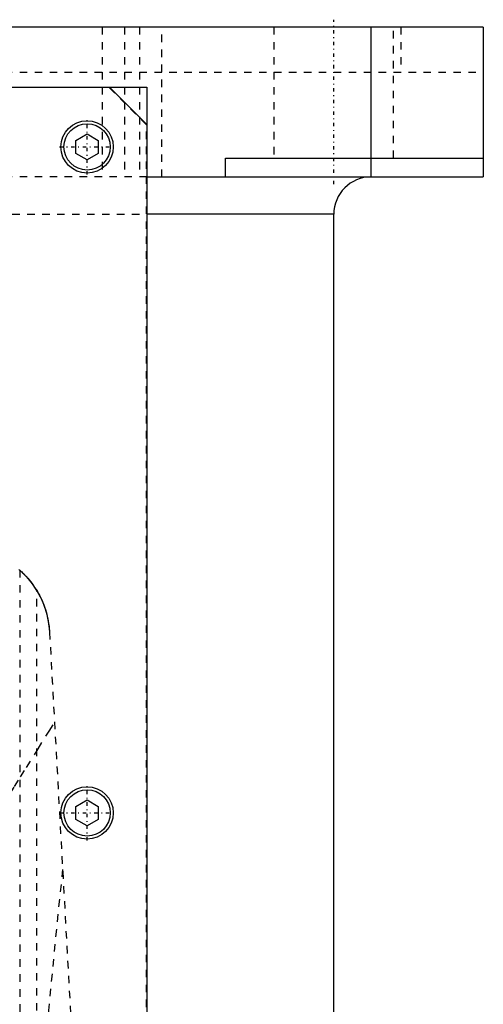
# Model space of a CAD drawing. Extents: x -120 to 120, y -136 to 719.
# Tile 11 of 12: x 58 to 120, y 257 to 389. Entities that reach past the tile are written whole.
import ezdxf

# ---------------------------------------------------------------- set-up
doc = ezdxf.new("R2010")
doc.units = 0
doc.linetypes.add('CENTER', pattern=[1.5, 0.45, -0.5, 0.05, -0.5])
doc.linetypes.add('DASHED', pattern=[2, 1, -1])
for name, color, linetype in [('AM_0', 7, 'CONTINUOUS'), ('AM_3', 7, 'DASHED'), ('AM_7', 7, 'CENTER')]:
    doc.layers.add(name, color=color, linetype=linetype)

msp = doc.modelspace()

# ---------------------------------------------------------------- linework, layer by layer
at = {"layer": 'AM_0', "color": 7, "linetype": 'CONTINUOUS'}
for p, q in [((120, 388), (-120, 388)), ((105, 368), (105, 388)), ((120, 388), (120, 368)), ((-75, 380), (75, 380)), ((75, 375), (70, 380)), ((75, 380), (75, 68)), ((65.5, 372.87), (67, 373.73)), ((67, 373.73), (68.5, 372.87)), ((65.5, 371.13), (65.5, 372.87)), ((68.5, 372.87), (68.5, 371.13)), ((67, 370.27), (65.5, 371.13)), ((68.5, 371.13), (67, 370.27)), ((85.5, 370.5), (120, 370.5)), ((85.5, 368), (85.5, 370.5)), ((74.98, 368), (120, 368)), ((100, 363), (75, 363)), ((100, 25), (100, 363)), ((65.5, 283.87), (67, 284.73)), ((67, 284.73), (68.5, 283.87)), ((65.5, 282.13), (65.5, 283.87)), ((68.5, 283.87), (68.5, 282.13)), ((67, 281.27), (65.5, 282.13)), ((68.5, 282.13), (67, 281.27))]:
    msp.add_line(p, q, dxfattribs=at)
for centre, radius in [((67, 372), 3.5), ((67, 372), 3.1), ((67, 283), 3.5), ((67, 283), 3.1)]:
    msp.add_circle(centre, radius, dxfattribs=at)
msp.add_arc((105, 363), 5, 90, 180, dxfattribs=at)
at = {"layer": 'AM_3', "color": 6, "linetype": 'DASHED'}
for p, q in [((69, 388), (69, 368)), ((72, 388), (72, 368)), ((74, 388), (74, 368)), ((77, 368), (77, 388)), ((92, 388), (92, 370.5)), ((108, 370.5), (108, 388)), ((108.97, 388), (108.97, 382)), ((-120, 382), (120, 382)), ((69.95, 379.95), (-69.95, 379.95)), ((74.95, 374.95), (69.95, 379.95)), ((74.95, 69.05), (74.95, 374.95)), ((75, 368), (-75, 368)), ((75.04, 368), (85.5, 368)), ((-75, 363), (75, 363)), ((58, 315.44), (58, 116.6)), ((60.27, 116.6), (60.27, 312.71)), ((61.98, 307.16), (72.48, 116.6))]:
    msp.add_line(p, q, dxfattribs=at)
for points in [[(57.89, 315.54, 0), (58.52, 314.95, 0), (58.83, 314.63, 0), (59.12, 314.3, 0), (59.67, 313.61, 0), (60.17, 312.87, 0), (60.62, 312.08, 0), (61.02, 311.26, 0), (61.35, 310.4, 0), (61.49, 309.95, 0), (61.62, 309.5, 0), (61.82, 308.58, 0), (61.95, 307.64, 0), (61.98, 307.16, 0)], [(58, 315.44, 0), (58, 315.44, 0), (58.02, 315.43, 0), (58.05, 315.4, 0), (58.08, 315.37, 0), (58.11, 315.35, 0), (58.18, 315.28, 0), (58.26, 315.2, 0), (58.37, 315.1, 0), (58.49, 314.99, 0), (58.62, 314.85, 0), (58.69, 314.78, 0), (58.76, 314.7, 0), (58.91, 314.54, 0), (59.07, 314.36, 0), (59.24, 314.16, 0), (59.42, 313.93, 0), (59.61, 313.69, 0), (59.71, 313.56, 0), (59.8, 313.42, 0), (59.99, 313.14, 0), (60.18, 312.86, 0), (60.27, 312.71, 0)], [(60.27, 312.71, 0), (60.35, 312.57, 0), (60.51, 312.29, 0), (60.66, 312, 0), (60.74, 311.86, 0), (60.81, 311.71, 0), (60.95, 311.41, 0), (61.08, 311.11, 0), (61.2, 310.81, 0), (61.31, 310.51, 0), (61.42, 310.2, 0), (61.47, 310.04, 0), (61.51, 309.89, 0), (61.6, 309.57, 0), (61.68, 309.26, 0), (61.75, 308.94, 0), (61.81, 308.62, 0), (61.86, 308.3, 0), (61.89, 308.13, 0), (61.91, 307.97, 0), (61.94, 307.65, 0), (61.97, 307.32, 0), (61.98, 307.16, 0)], [(35.2, 242.83, 0), (35.65, 244.52, 0), (36.69, 247.85, 0), (37.88, 251.13, 0), (38.52, 252.75, 0), (39.2, 254.36, 0), (40.64, 257.54, 0), (42.16, 260.67, 0), (43.76, 263.76, 0), (45.41, 266.79, 0), (47.1, 269.79, 0), (47.95, 271.26, 0), (48.81, 272.73, 0), (50.54, 275.61, 0), (52.26, 278.44, 0), (53.97, 281.2, 0), (55.65, 283.9, 0), (57.3, 286.53, 0), (58.1, 287.81, 0), (58.9, 289.08, 0), (60.44, 291.55, 0), (61.93, 293.93, 0), (62.65, 295.09, 0)], [(63.73, 275.44, 0), (63.09, 269.45, 0), (61.84, 256.58, 0), (60.6, 242.59, 0), (60, 235.17, 0)]]:
    msp.add_polyline3d(points, dxfattribs=at)
at = {"layer": 'AM_7', "color": 4, "linetype": 'CENTER'}
for p, q in [((100, 367), (100, 389)), ((67, 368.32), (67, 375.68)), ((63.32, 372), (70.67, 372)), ((67, 279.32), (67, 286.68)), ((63.32, 283), (70.67, 283))]:
    msp.add_line(p, q, dxfattribs=at)

doc.saveas('drawing.dxf')
